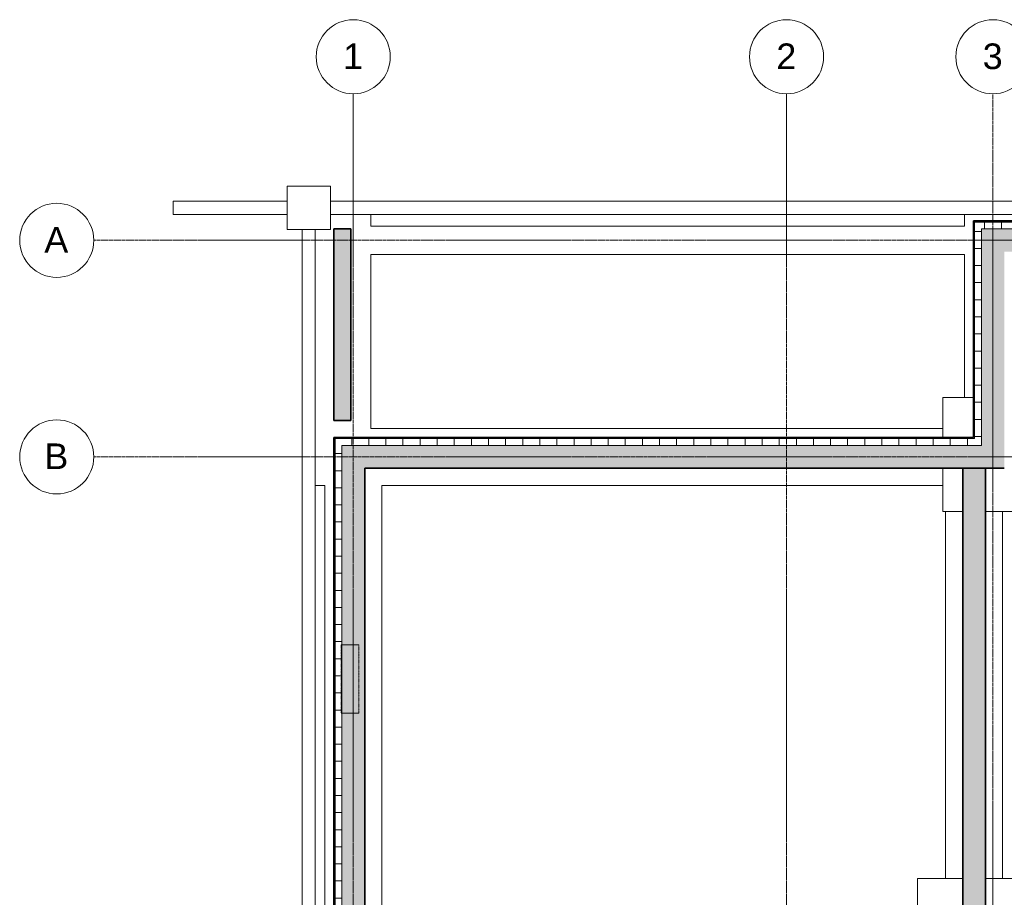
# Model space of a CAD drawing. Header units: millimetres. Extents: x -70712 to -20979, y -30151 to 7529.
# Tile 6 of 22: x -70712 to -62076, y -22793 to -15093. Entities that reach past the tile are written whole.
import ezdxf

# ---------------------------------------------------------------- set-up
doc = ezdxf.new("R2010")
doc.units = ezdxf.units.MM
doc.linetypes.add('Ligne de quadrillage', pattern=[22.225, 12.7, -3.175, 3.175, -3.175])
doc.linetypes.add('Projeté', pattern=[3.96875, 2.38125, -1.5875])
for name, color, linetype, lineweight in [('A-DETL-MBND', 5, 'Continuous', 18), ('A-GLAZ', 151, 'Continuous', 18), ('A-WALL', 113, 'Continuous', 18), ('A-WALL-PATT', 111, 'Continuous', 35), ('L-SITE', 91, 'Continuous', 18), ('P-PIPE', 3, 'Continuous', 18), ('S-GRID', 1, 'Continuous', 9), ('S-GRID-IDEN', 1, 'Continuous', 9)]:
    doc.layers.add(name, color=color, linetype=linetype, lineweight=lineweight)
doc.styles.add('Arial', font='arial.ttf', dxfattribs={"height": 225})
pattern_1 = [(0, (0, 0), (406.4, 101.6), [16.764, -288.036, 16.764, -288.036, -1625.6]), (0, (0, 0), (406.4, 101.6), [-609.6, 16.764, -592.836, 16.764, -288.036, -711.2]), (0, (0, 0), (406.4, 101.6), [-1524, 16.764, -186.436, 16.764, -491.236]), (120, (152.4, 50.8), (-291.18818, 301.15272), [16.764, -288.036, 16.764, -288.036, -1625.6]), (120, (152.4, 50.8), (-291.18818, 301.15272), [-609.6, 16.764, -592.836, 16.764, -288.036, -711.2]), (120, (152.4, 50.8), (-291.18818, 301.15272), [-1524, 16.764, -186.436, 16.764, -491.236]), (240, (203.2, 254), (-115.21182, -402.75272), [16.764, -288.036, 16.764, -288.036, -1625.6]), (240, (203.2, 254), (-115.21182, -402.75272), [-609.6, 16.764, -592.836, 16.764, -288.036, -711.2]), (240, (203.2, 254), (-115.21182, -402.75272), [-1524, 16.764, -186.436, 16.764, -491.236])]
pattern_2 = [(0, (0, 0), (0, 150), []), (90, (0, 0), (-150, 9e-15), [])]

# ---------------------------------------------------------------- blocks, each defined once
blk = doc.blocks.new('Fenêtre-Ouverture carrée - 60 x 222 cm-232113-Réseaux sous dallage')
at = {"layer": 'A-GLAZ', "linetype": 'Projeté'}
for p, q in [((-308.2, 78.5), (291.8, 78.5)), ((291.8, -78.5), (-308.2, -78.5))]:
    blk.add_line(p, q, dxfattribs=at)
at = {"layer": 'A-GLAZ'}
for p, q in [((-308.2, -78.5), (-308.2, 78.5)), ((291.8, 78.5), (291.8, -78.5))]:
    blk.add_line(p, q, dxfattribs=at)
blk = doc.blocks.new('Regard drain - 500 mmx500 mm-392067-Réseaux sous dallage')
at = {"layer": 'L-SITE', "color": 11}
for p, q in [((0, 190), (380, 190)), ((0, 190), (0, -190)), ((380, -190), (380, 190)), ((380, -190), (0, -190))]:
    blk.add_line(p, q, dxfattribs=at)
blk = doc.blocks.new('Quadrillage - Extrémité de la ligne de quadrillage - Cercle-11506-Réseaux sous dallage')
at = {"layer": 'S-GRID-IDEN'}
blk.add_circle((0, 0), 6.5, dxfattribs=at)

msp = doc.modelspace()

# ---------------------------------------------------------------- hatches: boundary and pattern name
at = {"layer": 'A-WALL-PATT', "lineweight": 18}
h = msp.add_hatch(dxfattribs=at)
h.set_pattern_fill('FP_1', color=256, style=0, pattern_type=2)
h.set_pattern_definition(pattern_1)
h.paths.add_polyline_path([(-62335.9, -18768.8), (-62335.9, -16868.8), (-62345.9, -16858.8), (-62345.9, -18758.8)])
h = msp.add_hatch(dxfattribs=at)
h.set_pattern_fill('FP_1', color=256, style=0, pattern_type=2)
h.set_pattern_definition(pattern_1)
h.paths.add_polyline_path([(-56575.9, -16868.8), (-56575.9, -16858.8), (-62345.9, -16858.8), (-62335.9, -16868.8), (-57109.7, -16868.8)])
h = msp.add_hatch(dxfattribs=at)
h.set_pattern_fill('FP_2', color=256, style=0, pattern_type=2)
h.set_pattern_definition(pattern_2)
h.paths.add_polyline_path([(-62275.9, -18828.8), (-62275.9, -16928.8), (-62335.9, -16868.8), (-62335.9, -18768.8)])
h = msp.add_hatch(dxfattribs=at)
h.set_pattern_fill('FP_2', color=256, style=0, pattern_type=2)
h.set_pattern_definition(pattern_2)
h.paths.add_polyline_path([(-56575.9, -16928.8), (-56575.9, -16868.8), (-62335.9, -16868.8), (-62275.9, -16928.8), (-56675.9, -16928.8)])
for points in [[(-67805.9, -18608.8), (-67805.9, -16928.8), (-67955.9, -16928.8), (-67955.9, -18608.8)], [(-56675.9, -17128.8), (-56575.9, -17128.8), (-56575.9, -16928.8), (-62275.9, -16928.8), (-62075.9, -17128.8), (-57109.7, -17128.8)], [(-62440.9, -26528.8), (-62240.9, -26528.8), (-62240.9, -19028.8), (-62440.9, -19028.8), (-62440.9, -25471.1)]]:
    msp.add_hatch(color=256, dxfattribs=at).paths.add_polyline_path(points)
at = {"layer": 'A-WALL-PATT'}
for points in [[(-62075.9, -19028.8), (-62075.9, -17128.8), (-62275.9, -16928.8), (-62275.9, -18828.8), (-62106.5, -18998.1)], [(-67885.9, -26728.8), (-67685.9, -26528.8), (-67685.9, -19028.8), (-67885.9, -18828.8), (-67885.9, -26395.8)], [(-62075.9, -19028.8), (-62275.9, -18828.8), (-67885.9, -18828.8), (-67685.9, -19028.8), (-62910, -19028.8)]]:
    msp.add_hatch(color=256, dxfattribs=at).paths.add_polyline_path(points)
at = {"layer": 'A-WALL-PATT', "lineweight": 18}
h = msp.add_hatch(dxfattribs=at)
h.set_pattern_fill('FP_1', color=256, style=0, pattern_type=2)
h.set_pattern_definition(pattern_1)
h.paths.add_polyline_path([(-67955.9, -26798.8), (-67945.9, -26788.8), (-67945.9, -18768.8), (-67955.9, -18758.8), (-67955.9, -26395.8)])
h = msp.add_hatch(dxfattribs=at)
h.set_pattern_fill('FP_1', color=256, style=0, pattern_type=2)
h.set_pattern_definition(pattern_1)
h.paths.add_polyline_path([(-62335.9, -18768.8), (-62345.9, -18758.8), (-67955.9, -18758.8), (-67945.9, -18768.8), (-62910, -18768.8)])
h = msp.add_hatch(dxfattribs=at)
h.set_pattern_fill('FP_2', color=256, style=0, pattern_type=2)
h.set_pattern_definition(pattern_2)
h.paths.add_polyline_path([(-67945.9, -26788.8), (-67885.9, -26728.8), (-67885.9, -18828.8), (-67945.9, -18768.8), (-67945.9, -26728.8)])
h = msp.add_hatch(dxfattribs=at)
h.set_pattern_fill('FP_2', color=256, style=0, pattern_type=2)
h.set_pattern_definition(pattern_2)
h.paths.add_polyline_path([(-62275.9, -18828.8), (-62335.9, -18768.8), (-67945.9, -18768.8), (-67885.9, -18828.8), (-62910, -18828.8)])

# ---------------------------------------------------------------- linework, layer by layer
at = {"layer": 'A-DETL-MBND'}
for p, q in [((-67630.9, -16903.8), (-67630.9, -16800.9)), ((-62425.9, -16800.9), (-62425.9, -16903.8)), ((-67630.9, -16903.8), (-62425.9, -16903.8)), ((-67630.9, -18678.8), (-67630.9, -17153.8)), ((-62425.9, -17153.8), (-67630.9, -17153.8)), ((-62425.9, -17153.8), (-62425.9, -18408.8)), ((-62425.9, -18408.8), (-62615.9, -18408.8)), ((-62615.9, -18408.8), (-62615.9, -18678.8)), ((-62425.9, -18408.8), (-62345.9, -18408.8)), ((-62345.9, -18408.8), (-62425.9, -18408.8)), ((-62615.9, -18678.8), (-67630.9, -18678.8)), ((-62615.9, -18758.8), (-62615.9, -18678.8)), ((-62615.9, -18678.8), (-62615.9, -18758.8)), ((-62615.9, -19178.8), (-62615.9, -19028.8)), ((-62615.9, -19028.8), (-62615.9, -19178.8)), ((-68035.9, -19178.8), (-68118.7, -19178.8)), ((-68035.9, -19178.8), (-68035.9, -26378.8)), ((-67535.9, -26378.8), (-67535.9, -19178.8)), ((-67535.9, -19178.8), (-62615.9, -19178.8)), ((-62615.9, -19178.8), (-62615.9, -19408.8)), ((-62615.9, -19408.8), (-62590.9, -19408.8)), ((-62440.9, -19408.8), (-62590.9, -19408.8)), ((-62590.9, -19408.8), (-62590.9, -22628.8)), ((-62590.9, -19408.8), (-62440.9, -19408.8)), ((-62090.9, -19408.8), (-62240.9, -19408.8)), ((-62240.9, -19408.8), (-62090.9, -19408.8)), ((-62090.9, -22628.8), (-62090.9, -19408.8)), ((-62090.9, -19408.8), (-61615.9, -19408.8)), ((-62590.9, -22628.8), (-62835.9, -22628.8)), ((-62835.9, -22628.8), (-62835.9, -23628.8)), ((-62590.9, -22628.8), (-62440.9, -22628.8)), ((-62440.9, -22628.8), (-62590.9, -22628.8)), ((-62240.9, -22628.8), (-62090.9, -22628.8)), ((-62090.9, -22628.8), (-62240.9, -22628.8)), ((-61835.9, -22628.8), (-62090.9, -22628.8))]:
    msp.add_line(p, q, dxfattribs=at)
at = {"layer": 'A-WALL', "lineweight": 35}
for p, q in [((-62345.9, -16858.8), (-62345.9, -18758.8)), ((-53125.9, -16858.8), (-62345.9, -16858.8)), ((-67805.9, -16928.8), (-67955.9, -16928.8)), ((-67955.9, -16928.8), (-67955.9, -18608.8)), ((-67805.9, -18608.8), (-67805.9, -16928.8)), ((-67955.9, -18608.8), (-67805.9, -18608.8)), ((-67955.9, -18758.8), (-67955.9, -26798.8)), ((-62345.9, -18758.8), (-67955.9, -18758.8)), ((-67685.9, -26528.8), (-67685.9, -19028.8)), ((-67685.9, -19028.8), (-62075.9, -19028.8)), ((-62440.9, -19028.8), (-62440.9, -26528.8)), ((-62240.9, -26528.8), (-62240.9, -19028.8))]:
    msp.add_line(p, q, dxfattribs=at)
at = {"layer": 'A-WALL'}
for p, q in [((-62335.9, -18768.8), (-62335.9, -16868.8)), ((-53135.9, -16868.8), (-62335.9, -16868.8)), ((-62275.9, -18828.8), (-62275.9, -16928.8)), ((-53195.9, -16928.8), (-62275.9, -16928.8)), ((-67945.9, -26788.8), (-67945.9, -18768.8)), ((-67945.9, -18768.8), (-62335.9, -18768.8)), ((-67885.9, -26728.8), (-67885.9, -18828.8)), ((-67885.9, -18828.8), (-62275.9, -18828.8))]:
    msp.add_line(p, q, dxfattribs=at)
at = {"layer": 'P-PIPE', "color": 11}
for p, q in [((-68365.9, -16686.6), (-69365.9, -16686.6)), ((-69365.9, -16686.6), (-69365.9, -16800.9)), ((-49430.9, -16686.6), (-67985.9, -16686.6)), ((-69365.9, -16800.9), (-68365.9, -16800.9)), ((-67985.9, -16800.9), (-49430.9, -16800.9)), ((-68233, -16933.8), (-68233, -26683.8)), ((-68118.7, -26683.8), (-68118.7, -16933.8))]:
    msp.add_line(p, q, dxfattribs=at)
at = {"layer": 'S-GRID', "linetype": 'Ligne de quadrillage'}
for p, q in [((-67785.9, -29438.7), (-67785.9, -15742.9)), ((-63985.9, -29438.7), (-63985.9, -15742.9)), ((-62175.9, -29501.5), (-62175.9, -15742.9)), ((-70061.7, -17028.8), (-48285.2, -17028.8)), ((-70061.7, -18928.8), (-48285.2, -18928.8))]:
    msp.add_line(p, q, dxfattribs=at)

# ---------------------------------------------------------------- block references
at = {"layer": 'A-GLAZ', "rotation": 269.9999999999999}
msp.add_blockref('Fenêtre-Ouverture carrée - 60 x 222 cm-232113-Réseaux sous dallage', (-67814.4, -20886.9), dxfattribs=at)
at = {"layer": 'L-SITE', "color": 11, "rotation": 180}
msp.add_blockref('Regard drain - 500 mmx500 mm-392067-Réseaux sous dallage', (-67985.9, -16743.8), dxfattribs=at)
at = {"layer": 'S-GRID-IDEN', "xscale": 49.99999999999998, "yscale": 49.99999999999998, "zscale": 49.99999999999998}
for p in [(-67785.9, -15417.9), (-63985.9, -15417.9), (-62175.9, -15417.9)]:
    msp.add_blockref('Quadrillage - Extrémité de la ligne de quadrillage - Cercle-11506-Réseaux sous dallage', p, dxfattribs=at)
at = {"layer": 'S-GRID-IDEN', "xscale": 49.99999999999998, "yscale": 49.99999999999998, "zscale": 49.99999999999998, "rotation": 269.9999999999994}
for p in [(-70386.7, -17028.8), (-70386.7, -18928.8)]:
    msp.add_blockref('Quadrillage - Extrémité de la ligne de quadrillage - Cercle-11506-Réseaux sous dallage', p, dxfattribs=at)

# ---------------------------------------------------------------- next in the draw order: texts
at = {"layer": 'S-GRID-IDEN', "char_height": 225, "attachment_point": 1, "style": 'Arial', "bg_fill": 3, "box_fill_scale": 1.25, "bg_fill_color": 256, "bg_fill_true_color": 13158600, "bg_fill_transparency": 0}
for s, insert, width in [('1', (-67875.2, -15301.6), 212.447), ('2', (-64075.2, -15301.6), 212.447), ('3', (-62265.2, -15301.6), 212.447), ('A', (-70495.5, -16911.1), 256.54), ('B', (-70495.5, -18811.1), 256.54)]:
    msp.add_mtext(s, dxfattribs=dict(at, insert=insert, width=width))

doc.saveas('drawing.dxf')
